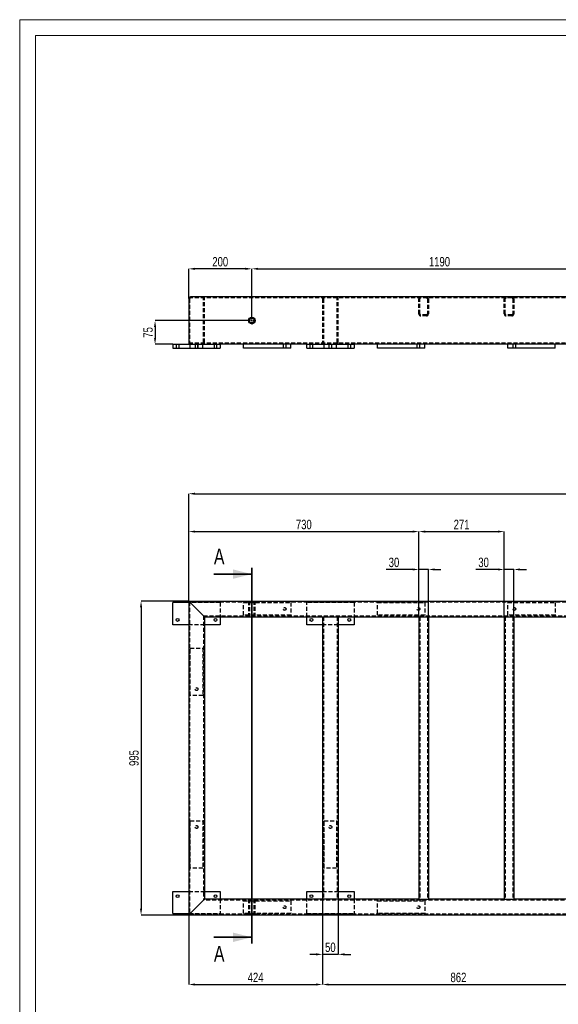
# Model space of a CAD drawing. Header units: millimetres. Extents: x 0 to 841, y 0 to 594.
# Tile 3 of 12: x 0 to 171, y 282 to 594. Entities that reach past the tile are written whole.
import ezdxf

# ---------------------------------------------------------------- set-up
doc = ezdxf.new("R2010")
doc.units = ezdxf.units.MM
doc.header["$PDSIZE"] = -1
doc.linetypes.add('CENTERX2', pattern=[20.32, 12.7, -2.54, 2.54, -2.54])
doc.linetypes.add('HIDDEN', pattern=[1.905, 1.27, -0.635])
for name, color, linetype in [('COTES', 1, 'Continuous'), ('TRAIT-MIXTES', 3, 'CENTERX2'), ('TRAIT-TIRET', 2, 'HIDDEN')]:
    doc.layers.add(name, color=color, linetype=linetype)
doc.layers.add('TRAIT-FORT', color=4, linetype='Continuous', lineweight=25)
doc.styles.add('SLDTEXTSTYLE0', font='TXT', dxfattribs={"width": 0.75})
doc.dimstyles.new('SLDDIMSTYLE0', dxfattribs={"dimtxt": 3, "dimasz": 2, "dimexe": 0, "dimexo": 0.0625, "dimgap": 0.75, "dimtad": 1, "dimdec": 0, "dimlfac": 10, "dimrnd": 1e-09, "dimzin": 12, "dimdsep": 46, "dimtxsty": 'SLDTEXTSTYLE0', "dimsah": 1, "dimcen": 0.09, "dimadec": 0, "dimazin": 3, "dimtfac": 1, "dimtdec": 0, "dimtofl": 0, "dimtmove": 0, "dimatfit": 3, "dimfxl": 1, "dimfrac": 2, "dimtolj": 1, "dimtzin": 12, "dimarcsym": 0})
doc.dimstyles.new('SLDDIMSTYLE1', dxfattribs={"dimtxt": 3, "dimasz": 2, "dimexe": 0, "dimexo": 0.0625, "dimgap": 0.75, "dimtad": 1, "dimdec": 0, "dimlfac": 10, "dimrnd": 1e-09, "dimzin": 12, "dimdsep": 46, "dimtxsty": 'SLDTEXTSTYLE0', "dimsah": 1, "dimcen": 0.09, "dimadec": 0, "dimazin": 3, "dimtfac": 1, "dimtdec": 0, "dimtmove": 0, "dimatfit": 0, "dimfxl": 1, "dimfrac": 2, "dimtolj": 1, "dimtzin": 12, "dimarcsym": 0})

# ---------------------------------------------------------------- blocks, each defined once
blk = doc.blocks.new('_D')
at = {"layer": 'COTES', "color": 0, "lineweight": -2, "transparency": 16777216}
for p, q in [((53.51, 409.81), (38.47, 409.81)), ((38.47, 407.81), (38.47, 312.31)), ((53.51, 310.31), (38.47, 310.31))]:
    blk.add_line(p, q, dxfattribs=at)
at = {"layer": 'COTES', "color": 0, "transparency": 16777216}
for points in [[(38.14, 407.81), (38.8, 407.81), (38.47, 409.81)], [(38.14, 312.31), (38.8, 312.31), (38.47, 310.31)]]:
    blk.add_solid(points, dxfattribs=at)
at = {"layer": 'Defpoints', "color": 0, "transparency": 16777216}
for p in [(53.57, 409.81), (38.47, 310.31), (53.57, 310.31)]:
    blk.add_point(p, dxfattribs=at)
at = {"layer": 'COTES', "color": 0, "transparency": 16777216, "insert": (34.72, 360.06), "char_height": 3, "attachment_point": 2, "rotation": 90, "style": 'SLDTEXTSTYLE0'}
blk.add_mtext('\\A1;995', dxfattribs=at)
blk = doc.blocks.new('_D_1')
at = {"layer": 'COTES', "color": 0, "lineweight": -2, "transparency": 16777216}
for p, q in [((53.57, 409.87), (53.57, 443.81)), ((55.57, 443.81), (343.07, 443.81)), ((345.07, 409.87), (345.07, 443.81))]:
    blk.add_line(p, q, dxfattribs=at)
at = {"layer": 'COTES', "color": 0, "transparency": 16777216}
for points in [[(55.57, 444.14), (55.57, 443.48), (53.57, 443.81)], [(343.07, 444.14), (343.07, 443.48), (345.07, 443.81)]]:
    blk.add_solid(points, dxfattribs=at)
at = {"layer": 'Defpoints', "color": 0, "transparency": 16777216}
for p in [(345.07, 443.81), (53.57, 409.81), (345.07, 409.81)]:
    blk.add_point(p, dxfattribs=at)
at = {"layer": 'COTES', "color": 0, "transparency": 16777216, "insert": (199.32, 447.56), "char_height": 3, "attachment_point": 2, "style": 'SLDTEXTSTYLE0'}
blk.add_mtext('\\A1;2915', dxfattribs=at)
blk = doc.blocks.new('_D_2')
at = {"layer": 'COTES', "color": 0, "lineweight": -2, "transparency": 16777216}
for p, q in [((95.97, 315.25), (95.97, 288.31)), ((53.57, 310.25), (53.57, 288.31)), ((55.57, 288.31), (93.97, 288.31))]:
    blk.add_line(p, q, dxfattribs=at)
at = {"layer": 'COTES', "color": 0, "transparency": 16777216}
for points in [[(55.57, 288.64), (55.57, 287.98), (53.57, 288.31)], [(93.97, 288.64), (93.97, 287.98), (95.97, 288.31)]]:
    blk.add_solid(points, dxfattribs=at)
at = {"layer": 'Defpoints', "color": 0, "transparency": 16777216}
for p in [(95.97, 315.31), (53.57, 310.31), (95.97, 288.31)]:
    blk.add_point(p, dxfattribs=at)
at = {"layer": 'COTES', "color": 0, "transparency": 16777216, "insert": (74.77, 292.06), "char_height": 3, "attachment_point": 2, "style": 'SLDTEXTSTYLE0'}
blk.add_mtext('\\A1;424', dxfattribs=at)
blk = doc.blocks.new('_D_3')
at = {"layer": 'COTES', "color": 0, "lineweight": -2, "transparency": 16777216}
for p, q in [((95.97, 315.25), (95.97, 288.31)), ((182.17, 315.25), (182.17, 288.31)), ((97.97, 288.31), (180.17, 288.31))]:
    blk.add_line(p, q, dxfattribs=at)
at = {"layer": 'COTES', "color": 0, "transparency": 16777216}
for points in [[(97.97, 288.64), (97.97, 287.98), (95.97, 288.31)], [(180.17, 288.64), (180.17, 287.98), (182.17, 288.31)]]:
    blk.add_solid(points, dxfattribs=at)
at = {"layer": 'Defpoints', "color": 0, "transparency": 16777216}
for p in [(95.97, 315.31), (182.17, 315.31), (182.17, 288.31)]:
    blk.add_point(p, dxfattribs=at)
at = {"layer": 'COTES', "color": 0, "transparency": 16777216, "insert": (139.07, 292.06), "char_height": 3, "attachment_point": 2, "style": 'SLDTEXTSTYLE0'}
blk.add_mtext('\\A1;862', dxfattribs=at)
blk = doc.blocks.new('_D_6')
at = {"layer": 'COTES', "color": 0, "lineweight": -2, "transparency": 16777216}
for p, q in [((95.97, 315.25), (95.97, 297.86)), ((100.97, 315.25), (100.97, 297.86)), ((93.97, 297.86), (91.97, 297.86)), ((100.97, 297.86), (95.97, 297.86)), ((102.97, 297.86), (104.97, 297.86))]:
    blk.add_line(p, q, dxfattribs=at)
at = {"layer": 'COTES', "color": 0, "transparency": 16777216}
for points in [[(93.97, 298.19), (93.97, 297.53), (95.97, 297.86)], [(102.97, 298.19), (102.97, 297.53), (100.97, 297.86)]]:
    blk.add_solid(points, dxfattribs=at)
at = {"layer": 'Defpoints', "color": 0, "transparency": 16777216}
for p in [(95.97, 315.31), (100.97, 315.31), (95.97, 297.86)]:
    blk.add_point(p, dxfattribs=at)
at = {"layer": 'COTES', "color": 0, "transparency": 16777216, "insert": (98.47, 301.61), "char_height": 3, "attachment_point": 2, "style": 'SLDTEXTSTYLE0'}
blk.add_mtext('\\A1;50', dxfattribs=at)
blk = doc.blocks.new('_D_10')
at = {"layer": 'COTES', "color": 0, "lineweight": -2, "transparency": 16777216}
for p, q in [((53.57, 409.87), (53.57, 431.81)), ((55.57, 431.81), (124.54, 431.81)), ((126.54, 404.87), (126.54, 431.81))]:
    blk.add_line(p, q, dxfattribs=at)
at = {"layer": 'COTES', "color": 0, "transparency": 16777216}
for points in [[(55.57, 432.14), (55.57, 431.48), (53.57, 431.81)], [(124.54, 432.14), (124.54, 431.48), (126.54, 431.81)]]:
    blk.add_solid(points, dxfattribs=at)
at = {"layer": 'Defpoints', "color": 0, "transparency": 16777216}
for p in [(126.54, 431.81), (53.57, 409.81), (126.54, 404.81)]:
    blk.add_point(p, dxfattribs=at)
at = {"layer": 'COTES', "color": 0, "transparency": 16777216, "insert": (90.06, 435.56), "char_height": 3, "attachment_point": 2, "style": 'SLDTEXTSTYLE0'}
blk.add_mtext('\\A1;730', dxfattribs=at)
blk = doc.blocks.new('_D_11')
at = {"layer": 'COTES', "color": 0, "lineweight": -2, "transparency": 16777216}
for p, q in [((126.54, 404.87), (126.54, 431.81)), ((128.54, 431.81), (151.61, 431.81)), ((153.61, 404.87), (153.61, 431.81))]:
    blk.add_line(p, q, dxfattribs=at)
at = {"layer": 'COTES', "color": 0, "transparency": 16777216}
for points in [[(128.54, 432.14), (128.54, 431.48), (126.54, 431.81)], [(151.61, 432.14), (151.61, 431.48), (153.61, 431.81)]]:
    blk.add_solid(points, dxfattribs=at)
at = {"layer": 'Defpoints', "color": 0, "transparency": 16777216}
for p in [(153.61, 431.81), (126.54, 404.81), (153.61, 404.81)]:
    blk.add_point(p, dxfattribs=at)
at = {"layer": 'COTES', "color": 0, "transparency": 16777216, "insert": (140.07, 435.56), "char_height": 3, "attachment_point": 2, "style": 'SLDTEXTSTYLE0'}
blk.add_mtext('\\A1;271', dxfattribs=at)
blk = doc.blocks.new('_D_12')
at = {"layer": 'COTES', "color": 0, "lineweight": -2, "transparency": 16777216}
for p, q in [((124.54, 419.81), (116.2, 419.81)), ((126.54, 404.87), (126.54, 419.81)), ((129.54, 419.81), (126.54, 419.81)), ((129.54, 404.87), (129.54, 419.81)), ((131.54, 419.81), (133.54, 419.81))]:
    blk.add_line(p, q, dxfattribs=at)
at = {"layer": 'COTES', "color": 0, "transparency": 16777216}
for points in [[(124.54, 420.14), (124.54, 419.48), (126.54, 419.81)], [(131.54, 420.14), (131.54, 419.48), (129.54, 419.81)]]:
    blk.add_solid(points, dxfattribs=at)
at = {"layer": 'Defpoints', "color": 0, "transparency": 16777216}
for p in [(129.54, 419.81), (126.54, 404.81), (129.54, 404.81)]:
    blk.add_point(p, dxfattribs=at)
at = {"layer": 'COTES', "color": 0, "transparency": 16777216, "insert": (118.64, 423.56), "char_height": 3, "attachment_point": 2, "style": 'SLDTEXTSTYLE0'}
blk.add_mtext('\\A1;30', dxfattribs=at)
blk = doc.blocks.new('_D_13')
at = {"layer": 'COTES', "color": 0, "lineweight": -2, "transparency": 16777216}
for p, q in [((151.61, 419.81), (144.6, 419.81)), ((153.61, 404.87), (153.61, 419.81)), ((156.61, 419.81), (153.61, 419.81)), ((156.61, 404.87), (156.61, 419.81)), ((158.61, 419.81), (160.61, 419.81))]:
    blk.add_line(p, q, dxfattribs=at)
at = {"layer": 'COTES', "color": 0, "transparency": 16777216}
for points in [[(151.61, 420.14), (151.61, 419.48), (153.61, 419.81)], [(158.61, 420.14), (158.61, 419.48), (156.61, 419.81)]]:
    blk.add_solid(points, dxfattribs=at)
at = {"layer": 'Defpoints', "color": 0, "transparency": 16777216}
for p in [(156.61, 419.81), (153.61, 404.81), (156.61, 404.81)]:
    blk.add_point(p, dxfattribs=at)
at = {"layer": 'COTES', "color": 0, "transparency": 16777216, "insert": (147.04, 423.56), "char_height": 3, "attachment_point": 2, "style": 'SLDTEXTSTYLE0'}
blk.add_mtext('\\A1;30', dxfattribs=at)
blk = doc.blocks.new('_D_35')
at = {"layer": 'COTES', "color": 0, "lineweight": -2, "transparency": 16777216}
for p, q in [((73.57, 499.98), (73.57, 515.07)), ((75.57, 515.07), (190.57, 515.07)), ((192.57, 499.98), (192.57, 515.07))]:
    blk.add_line(p, q, dxfattribs=at)
at = {"layer": 'COTES', "color": 0, "transparency": 16777216}
for points in [[(75.57, 515.4), (75.57, 514.73), (73.57, 515.07)], [(190.57, 515.4), (190.57, 514.73), (192.57, 515.07)]]:
    blk.add_solid(points, dxfattribs=at)
at = {"layer": 'Defpoints', "color": 0, "transparency": 16777216}
for p in [(192.57, 515.07), (73.57, 499.92), (192.57, 499.92)]:
    blk.add_point(p, dxfattribs=at)
at = {"layer": 'COTES', "color": 0, "transparency": 16777216, "insert": (133.07, 518.82), "char_height": 3, "attachment_point": 2, "style": 'SLDTEXTSTYLE0'}
blk.add_mtext('\\A1;1190', dxfattribs=at)
blk = doc.blocks.new('_D_37')
at = {"layer": 'COTES', "color": 0, "lineweight": -2, "transparency": 16777216}
for p, q in [((53.57, 505.63), (53.57, 515.07)), ((71.57, 515.07), (55.57, 515.07)), ((73.57, 499.98), (73.57, 515.07))]:
    blk.add_line(p, q, dxfattribs=at)
at = {"layer": 'COTES', "color": 0, "transparency": 16777216}
for points in [[(55.57, 515.4), (55.57, 514.73), (53.57, 515.07)], [(71.57, 515.4), (71.57, 514.73), (73.57, 515.07)]]:
    blk.add_solid(points, dxfattribs=at)
at = {"layer": 'Defpoints', "color": 0, "transparency": 16777216}
for p in [(53.57, 515.07), (53.57, 505.57), (73.57, 499.92)]:
    blk.add_point(p, dxfattribs=at)
at = {"layer": 'COTES', "color": 0, "transparency": 16777216, "insert": (63.57, 518.82), "char_height": 3, "attachment_point": 2, "style": 'SLDTEXTSTYLE0'}
blk.add_mtext('\\A1;200', dxfattribs=at)
blk = doc.blocks.new('_D_38')
at = {"layer": 'COTES', "color": 0, "lineweight": -2, "transparency": 16777216}
for p, q in [((72.26, 498.67), (42.91, 498.67)), ((42.91, 496.67), (42.91, 493.17)), ((48.51, 491.17), (42.91, 491.17))]:
    blk.add_line(p, q, dxfattribs=at)
at = {"layer": 'COTES', "color": 0, "transparency": 16777216}
for points in [[(42.58, 496.67), (43.24, 496.67), (42.91, 498.67)], [(42.58, 493.17), (43.24, 493.17), (42.91, 491.17)]]:
    blk.add_solid(points, dxfattribs=at)
at = {"layer": 'Defpoints', "color": 0, "transparency": 16777216}
for p in [(72.32, 498.67), (42.91, 491.17), (48.57, 491.17)]:
    blk.add_point(p, dxfattribs=at)
at = {"layer": 'COTES', "color": 0, "transparency": 16777216, "insert": (39.16, 494.92), "char_height": 3, "attachment_point": 2, "rotation": 90, "style": 'SLDTEXTSTYLE0'}
blk.add_mtext('\\A1;75', dxfattribs=at)
blk = doc.blocks.new('SW_CENTERMARKSYMBOL_7')
at = {"layer": 'TRAIT-MIXTES', "color": 0}
for p, q in [((-0.4, 0), (-1.25, 0)), ((0, 0), (-0.2, 0)), ((0, 0.4), (0, 1.25)), ((0, 0), (0, 0.2)), ((0, 0), (0, -0.2)), ((0, 0), (0.2, 0)), ((0.4, 0), (1.25, 0)), ((0, -0.4), (0, -1.25))]:
    blk.add_line(p, q, dxfattribs=at)

msp = doc.modelspace()

# ---------------------------------------------------------------- linework, layer by layer
at = {"lineweight": 18}
for p, q in [((841, 594), (0, 594)), ((0, 594), (0, 0)), ((5, 589), (5, 5)), ((836, 589), (5, 589)), ((55.57, 489.97), (55.57, 491.17)), ((56.57, 491.17), (55.57, 491.17)), ((56.57, 489.97), (56.57, 491.17))]:
    msp.add_line(p, q, dxfattribs=at)
at = {"lineweight": 35}
for p, q in [((61.57, 418.33), (73.57, 418.33)), ((73.57, 420.33), (73.57, 301.26)), ((61.57, 303.26), (73.57, 303.26))]:
    msp.add_line(p, q, dxfattribs=at)
for points in [[(73.57, 418.33), (67.57, 419.83), (67.57, 416.83)], [(73.57, 303.26), (67.57, 304.76), (67.57, 301.76)]]:
    msp.add_solid(points, dxfattribs=at)
at = {"layer": 'TRAIT-FORT', "lineweight": 25}
for p, q in [((53.57, 505.57), (53.57, 491.77)), ((344.47, 506.17), (54.17, 506.17)), ((48.57, 491.17), (63.57, 491.17)), ((48.57, 491.17), (48.57, 489.97)), ((48.57, 489.97), (63.57, 489.97)), ((63.57, 491.17), (63.57, 489.97)), ((70.97, 491.17), (63.57, 491.17)), ((70.97, 489.97), (70.97, 491.17)), ((85.97, 491.17), (70.97, 491.17)), ((85.97, 489.97), (70.97, 489.97)), ((85.97, 489.97), (85.97, 491.17)), ((90.97, 491.17), (85.97, 491.17)), ((90.97, 491.17), (105.97, 491.17)), ((90.97, 489.97), (90.97, 491.17)), ((90.97, 489.97), (105.97, 489.97)), ((105.97, 491.17), (105.97, 489.97)), ((113.37, 491.17), (105.97, 491.17)), ((113.37, 489.97), (113.37, 491.17)), ((128.37, 491.17), (113.37, 491.17)), ((128.37, 489.97), (113.37, 489.97)), ((128.37, 489.97), (128.37, 491.17)), ((176.45, 491.17), (128.37, 491.17)), ((154.77, 489.97), (154.77, 491.17)), ((169.77, 489.97), (154.77, 489.97)), ((169.77, 489.97), (169.77, 491.17)), ((48.57, 402.31), (48.57, 409.31)), ((53.57, 409.31), (48.57, 409.31)), ((53.57, 409.81), (345.07, 409.81)), ((53.57, 409.81), (53.57, 310.31)), ((54.17, 409.21), (57.97, 405.41)), ((58.57, 404.81), (95.97, 404.81)), ((58.57, 404.81), (58.57, 315.31)), ((63.57, 404.81), (63.57, 402.31)), ((90.97, 402.31), (90.97, 404.81)), ((95.97, 404.81), (95.97, 315.31)), ((95.97, 404.81), (96.57, 404.81)), ((96.57, 404.81), (100.37, 404.81)), ((100.37, 404.81), (100.97, 404.81)), ((100.97, 404.81), (100.97, 315.31)), ((100.97, 404.81), (126.54, 404.81)), ((105.97, 404.81), (105.97, 402.31)), ((126.54, 404.81), (126.54, 315.31)), ((126.54, 404.81), (127.14, 404.81)), ((127.14, 404.81), (128.94, 404.81)), ((128.94, 404.81), (129.54, 404.81)), ((129.54, 404.81), (129.54, 315.31)), ((129.54, 404.81), (153.61, 404.81)), ((153.61, 404.81), (154.21, 404.81)), ((153.61, 404.81), (153.61, 315.31)), ((154.21, 404.81), (156.01, 404.81)), ((156.01, 404.81), (156.61, 404.81)), ((156.61, 404.81), (156.61, 315.31)), ((156.61, 404.81), (182.17, 404.81)), ((53.57, 402.31), (48.57, 402.31)), ((63.57, 402.31), (58.57, 402.31)), ((95.97, 402.31), (90.97, 402.31)), ((105.97, 402.31), (100.97, 402.31)), ((48.57, 317.81), (53.57, 317.81)), ((48.57, 310.81), (48.57, 317.81)), ((58.57, 317.81), (63.57, 317.81)), ((95.97, 315.31), (58.57, 315.31)), ((63.57, 317.81), (63.57, 315.31)), ((90.97, 317.81), (95.97, 317.81)), ((90.97, 315.31), (90.97, 317.81)), ((96.57, 315.31), (95.97, 315.31)), ((100.37, 315.31), (96.57, 315.31)), ((100.97, 315.31), (100.37, 315.31)), ((100.97, 317.81), (105.97, 317.81)), ((126.54, 315.31), (100.97, 315.31)), ((105.97, 317.81), (105.97, 315.31)), ((126.54, 315.31), (127.14, 315.31)), ((127.14, 315.31), (128.94, 315.31)), ((128.94, 315.31), (129.54, 315.31)), ((153.61, 315.31), (129.54, 315.31)), ((153.61, 315.31), (154.21, 315.31)), ((154.21, 315.31), (156.01, 315.31)), ((156.01, 315.31), (156.61, 315.31)), ((182.17, 315.31), (156.61, 315.31)), ((57.97, 314.71), (54.17, 310.91)), ((48.57, 310.81), (53.57, 310.81)), ((345.07, 310.31), (53.57, 310.31))]:
    msp.add_line(p, q, dxfattribs=at)
at = {"layer": 'TRAIT-FORT', "lineweight": 25, "flags": 128}
for points in [[(53.57, 409.81), (53.58, 409.8), (53.61, 409.77), (53.65, 409.73), (53.71, 409.67), (53.79, 409.59), (53.87, 409.51), (53.97, 409.41), (54.07, 409.31), (54.17, 409.21)], [(53.57, 409.81), (53.58, 409.8), (53.62, 409.76), (53.67, 409.71), (53.75, 409.63), (53.84, 409.54), (53.94, 409.44), (54.05, 409.33), (54.17, 409.21)], [(57.97, 405.41), (58.09, 405.29), (58.2, 405.18), (58.31, 405.08), (58.4, 404.98), (58.47, 404.91), (58.53, 404.85), (58.56, 404.82), (58.57, 404.81)], [(57.97, 405.41), (58.09, 405.29), (58.2, 405.18), (58.31, 405.08), (58.4, 404.98), (58.47, 404.91), (58.53, 404.85), (58.56, 404.82), (58.57, 404.81)], [(58.57, 315.31), (58.56, 315.3), (58.53, 315.26), (58.47, 315.21), (58.4, 315.13), (58.31, 315.04), (58.2, 314.94), (58.09, 314.83), (57.97, 314.71)], [(58.57, 315.31), (58.56, 315.3), (58.54, 315.27), (58.49, 315.23), (58.43, 315.17), (58.36, 315.09), (58.27, 315.01), (58.18, 314.91), (58.08, 314.81), (57.97, 314.71)], [(54.17, 310.91), (54.05, 310.79), (53.94, 310.68), (53.84, 310.58), (53.75, 310.48), (53.67, 310.41), (53.62, 310.35), (53.58, 310.32), (53.57, 310.31)], [(54.17, 310.91), (54.05, 310.79), (53.94, 310.68), (53.84, 310.58), (53.75, 310.48), (53.67, 310.41), (53.62, 310.35), (53.58, 310.32), (53.57, 310.31)]]:
    msp.add_lwpolyline(points, dxfattribs=at)
at = {"layer": 'TRAIT-FORT', "lineweight": 25}
for centre, radius in [((73.57, 498.67), 1.05), ((73.57, 498.67), 0.75), ((50.07, 403.81), 0.45), ((62.07, 403.81), 0.45), ((92.47, 403.81), 0.45), ((104.47, 403.81), 0.45), ((50.07, 316.31), 0.45), ((62.07, 316.31), 0.45), ((92.47, 316.31), 0.45), ((104.47, 316.31), 0.45)]:
    msp.add_circle(centre, radius, dxfattribs=at)
for centre, start, end in [((54.17, 505.57), 90, 180), ((54.17, 491.77), 180, 270)]:
    msp.add_arc(centre, 0.6, start, end, dxfattribs=at)
at = {"layer": 'TRAIT-TIRET'}
for p, q in [((53.87, 505.57), (53.87, 491.77)), ((344.47, 505.87), (54.17, 505.87)), ((58.27, 491.77), (58.27, 505.57)), ((58.57, 491.77), (58.57, 505.57)), ((95.97, 505.57), (95.97, 491.77)), ((96.27, 505.57), (96.27, 491.77)), ((100.67, 491.77), (100.67, 505.57)), ((100.97, 491.77), (100.97, 505.57)), ((126.54, 500.77), (126.54, 505.57)), ((126.84, 500.77), (126.84, 505.57)), ((129.24, 505.57), (129.24, 500.77)), ((129.54, 505.57), (129.54, 500.77)), ((153.61, 500.77), (153.61, 505.57)), ((153.91, 500.77), (153.91, 505.57)), ((156.31, 505.57), (156.31, 500.77)), ((156.61, 505.57), (156.61, 500.77)), ((128.94, 500.47), (127.14, 500.47)), ((128.94, 500.17), (127.14, 500.17)), ((156.01, 500.47), (154.21, 500.47)), ((156.01, 500.17), (154.21, 500.17)), ((49.62, 491.17), (49.62, 489.97)), ((50.52, 489.97), (50.52, 491.17)), ((54.07, 489.97), (54.07, 491.17)), ((344.47, 491.47), (54.17, 491.47)), ((55.62, 491.17), (55.62, 489.97)), ((56.52, 489.97), (56.52, 491.17)), ((58.07, 489.97), (58.07, 491.17)), ((61.62, 491.17), (61.62, 489.97)), ((62.52, 489.97), (62.52, 491.17)), ((83.52, 491.17), (83.52, 489.97)), ((84.42, 489.97), (84.42, 491.17)), ((92.02, 491.17), (92.02, 489.97)), ((92.92, 489.97), (92.92, 491.17)), ((96.47, 489.97), (96.47, 491.17)), ((98.02, 491.17), (98.02, 489.97)), ((98.92, 489.97), (98.92, 491.17)), ((100.47, 489.97), (100.47, 491.17)), ((104.02, 491.17), (104.02, 489.97)), ((104.92, 489.97), (104.92, 491.17)), ((125.92, 491.17), (125.92, 489.97)), ((126.82, 489.97), (126.82, 491.17)), ((156.32, 491.17), (156.32, 489.97)), ((157.22, 489.97), (157.22, 491.17)), ((63.57, 409.31), (53.57, 409.31)), ((53.87, 409.51), (344.77, 409.51)), ((53.87, 409.51), (53.87, 310.61)), ((63.57, 409.31), (63.57, 404.81)), ((70.97, 405.31), (70.97, 409.31)), ((70.97, 409.31), (85.97, 409.31)), ((72.52, 409.81), (74.62, 409.81)), ((72.52, 409.81), (72.52, 404.81)), ((72.52, 409.81), (72.52, 409.51)), ((72.82, 409.81), (72.82, 404.81)), ((74.32, 404.81), (74.32, 409.81)), ((74.62, 404.81), (74.62, 409.81)), ((74.62, 409.51), (74.62, 409.81)), ((85.97, 409.31), (85.97, 405.31)), ((90.97, 404.81), (90.97, 409.31)), ((105.97, 409.31), (90.97, 409.31)), ((105.97, 409.31), (105.97, 404.81)), ((113.37, 405.31), (113.37, 409.31)), ((113.37, 409.31), (128.37, 409.31)), ((128.37, 409.31), (128.37, 405.31)), ((154.77, 409.31), (169.77, 409.31)), ((154.77, 405.31), (154.77, 409.31)), ((169.77, 409.31), (169.77, 405.31)), ((58.27, 405.11), (340.37, 405.11)), ((58.27, 405.11), (58.27, 315.01)), ((85.97, 405.31), (70.97, 405.31)), ((72.52, 405.11), (72.52, 404.81)), ((74.62, 404.81), (74.62, 405.11)), ((96.27, 404.81), (96.27, 315.31)), ((100.67, 404.81), (100.67, 315.31)), ((128.37, 405.31), (113.37, 405.31)), ((126.84, 404.81), (126.84, 315.31)), ((129.24, 404.81), (129.24, 315.31)), ((153.91, 404.81), (153.91, 315.31)), ((169.77, 405.31), (154.77, 405.31)), ((156.31, 404.81), (156.31, 315.31)), ((58.57, 402.31), (53.57, 402.31)), ((100.97, 402.31), (95.97, 402.31)), ((54.07, 394.91), (58.07, 394.91)), ((54.07, 379.91), (54.07, 394.91)), ((58.07, 394.91), (58.07, 379.91)), ((58.07, 379.91), (54.07, 379.91)), ((54.07, 340.21), (58.07, 340.21)), ((54.07, 325.21), (54.07, 340.21)), ((58.07, 340.21), (58.07, 325.21)), ((96.47, 325.21), (96.47, 340.21)), ((96.47, 340.21), (100.47, 340.21)), ((100.47, 340.21), (100.47, 325.21)), ((58.07, 325.21), (54.07, 325.21)), ((100.47, 325.21), (96.47, 325.21)), ((53.57, 317.81), (58.57, 317.81)), ((63.57, 315.31), (63.57, 310.81)), ((72.52, 315.31), (72.52, 310.31)), ((72.52, 315.31), (72.52, 315.01)), ((72.82, 315.31), (72.82, 310.31)), ((74.32, 310.31), (74.32, 315.31)), ((74.62, 310.31), (74.62, 315.31)), ((74.62, 315.01), (74.62, 315.31)), ((90.97, 310.81), (90.97, 315.31)), ((95.97, 317.81), (100.97, 317.81)), ((105.97, 315.31), (105.97, 310.81)), ((340.37, 315.01), (58.27, 315.01)), ((70.97, 310.81), (70.97, 314.81)), ((70.97, 314.81), (85.97, 314.81)), ((85.97, 314.81), (85.97, 310.81)), ((113.37, 310.81), (113.37, 314.81)), ((113.37, 314.81), (128.37, 314.81)), ((128.37, 314.81), (128.37, 310.81)), ((53.57, 310.81), (63.57, 310.81)), ((344.77, 310.61), (53.87, 310.61)), ((85.97, 310.81), (70.97, 310.81)), ((72.52, 310.61), (72.52, 310.31)), ((73.57, 310.31), (72.52, 310.31)), ((74.62, 310.31), (73.57, 310.31)), ((74.62, 310.31), (74.62, 310.61)), ((90.97, 310.81), (105.97, 310.81)), ((128.37, 310.81), (113.37, 310.81))]:
    msp.add_line(p, q, dxfattribs=at)
for centre in [(83.97, 407.31), (126.37, 407.31), (156.77, 407.31), (56.07, 381.91), (56.07, 338.21), (98.47, 338.21), (83.97, 312.81), (126.37, 312.81)]:
    msp.add_circle(centre, 0.45, dxfattribs=at)
for centre, radius, start, end in [((54.17, 505.57), 0.3, 90, 180), ((57.97, 505.57), 0.6, 0, 90), ((57.97, 505.57), 0.3, 0, 90), ((96.57, 505.57), 0.6, 90, 180), ((96.57, 505.57), 0.3, 90, 180), ((100.37, 505.57), 0.6, 0, 90), ((100.37, 505.57), 0.3, 0, 90), ((127.14, 505.57), 0.6, 90, 180), ((127.14, 505.57), 0.3, 90, 180), ((128.94, 505.57), 0.6, 0, 90), ((128.94, 505.57), 0.3, 0, 90), ((154.21, 505.57), 0.6, 90, 180), ((154.21, 505.57), 0.3, 90, 180), ((156.01, 505.57), 0.6, 0, 90), ((156.01, 505.57), 0.3, 0, 90), ((127.14, 500.77), 0.6, 180, 270), ((127.14, 500.77), 0.3, 180, 270), ((128.94, 500.77), 0.3, 270, 0), ((128.94, 500.77), 0.6, 270, 0), ((154.21, 500.77), 0.6, 180, 270), ((154.21, 500.77), 0.3, 180, 270), ((156.01, 500.77), 0.6, 270, 0), ((156.01, 500.77), 0.3, 270, 0), ((54.17, 491.77), 0.3, 180, 270), ((57.97, 491.77), 0.6, 270, 0), ((57.97, 491.77), 0.3, 270, 0), ((96.57, 491.77), 0.6, 180, 270), ((96.57, 491.77), 0.3, 180, 270), ((100.37, 491.77), 0.6, 270, 0), ((100.37, 491.77), 0.3, 270, 0)]:
    msp.add_arc(centre, radius, start, end, dxfattribs=at)

# ---------------------------------------------------------------- block references
at = {"layer": 'TRAIT-MIXTES'}
msp.add_blockref('SW_CENTERMARKSYMBOL_7', (73.57, 498.67), dxfattribs=at)

# ---------------------------------------------------------------- texts
at = {"char_height": 5, "attachment_point": 1, "style": 'SLDTEXTSTYLE0'}
for insert in [(61.57, 426.42), (61.57, 300.56)]:
    msp.add_mtext('A', dxfattribs=dict(at, insert=insert))

# ---------------------------------------------------------------- dimensions: what is measured, and where the dimension line sits
at = {"layer": 'COTES'}
for base, p1, p2, dimstyle, picture, middle in [((53.57, 515.07), (73.57, 499.92), (53.57, 505.57), 'SLDDIMSTYLE0', '_D_37', (63.57, 515.07)), ((192.57, 515.07), (73.57, 499.92), (192.57, 499.92), 'SLDDIMSTYLE0', '_D_35', (133.07, 515.07)), ((126.54, 431.81), (53.57, 409.81), (126.54, 404.81), 'SLDDIMSTYLE0', '_D_10', (90.06, 431.81)), ((153.61, 431.81), (126.54, 404.81), (153.61, 404.81), 'SLDDIMSTYLE0', '_D_11', (140.07, 431.81)), ((129.54, 419.81), (126.54, 404.81), (129.54, 404.81), 'SLDDIMSTYLE1', '_D_12', (118.64, 419.81)), ((156.61, 419.81), (153.61, 404.81), (156.61, 404.81), 'SLDDIMSTYLE1', '_D_13', (147.04, 419.81)), ((95.97, 288.31), (53.57, 310.31), (95.97, 315.31), 'SLDDIMSTYLE0', '_D_2', (74.77, 288.31)), ((95.97, 297.86), (100.97, 315.31), (95.97, 315.31), 'SLDDIMSTYLE1', '_D_6', (98.47, 297.86)), ((182.17, 288.31), (95.97, 315.31), (182.17, 315.31), 'SLDDIMSTYLE0', '_D_3', (139.07, 288.31))]:
    dim = msp.add_linear_dim(base=base, p1=p1, p2=p2, dimstyle=dimstyle, dxfattribs=at)
    dim.commit()
    dim.dimension.update_dxf_attribs({"geometry": picture, "text_midpoint": middle, "dimtype": 160})
for base, p1, p2, angle, dimstyle, picture, middle in [((42.91, 491.17), (72.32, 498.67), (48.57, 491.17), 90, 'SLDDIMSTYLE1', '_D_38', (42.91, 494.92)), ((345.07, 443.81), (53.57, 409.81), (345.07, 409.81), 0, 'SLDDIMSTYLE0', '_D_1', (199.32, 443.81)), ((38.47, 310.31), (53.57, 409.81), (53.57, 310.31), 90, 'SLDDIMSTYLE0', '_D', (38.47, 360.06))]:
    dim = msp.add_linear_dim(base=base, p1=p1, p2=p2, angle=angle, dimstyle=dimstyle, dxfattribs=at)
    dim.commit()
    dim.dimension.update_dxf_attribs({"geometry": picture, "text_midpoint": middle, "dimtype": 160})

doc.saveas('drawing.dxf')
